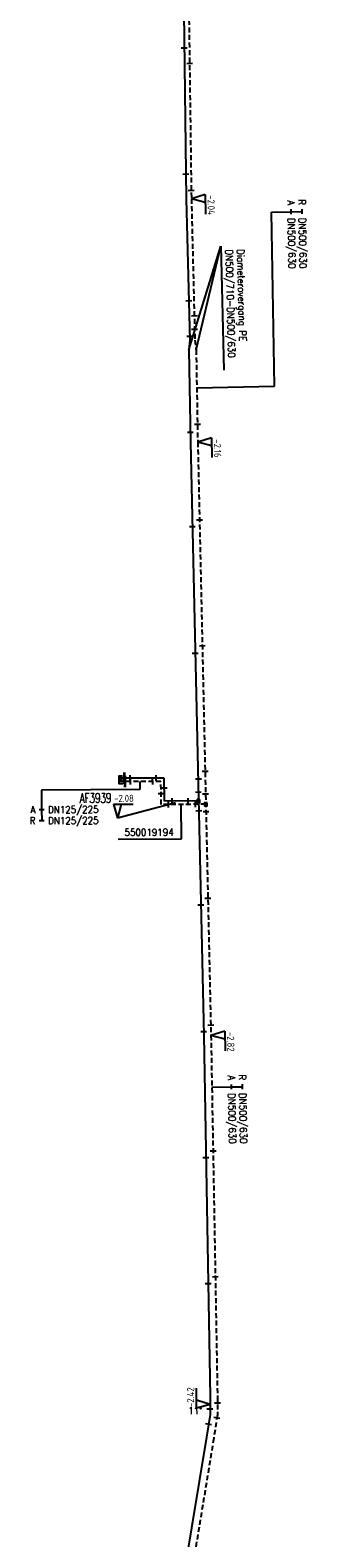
# Model space of a CAD drawing. Header units: millimetres. Extents: x 0 to 118318689, y 0 to 490460760.
# Tile 80 of 117: x 115443981 to 115479186, y 487870429 to 488061791. Entities that reach past the tile are written whole.
import ezdxf
from ezdxf.enums import TextEntityAlignment as Align

# ---------------------------------------------------------------- set-up
doc = ezdxf.new("R2010")
doc.units = ezdxf.units.MM
doc.header["$LTSCALE"] = 200
doc.linetypes.add('HIDDEN2', pattern=[4.7625, 3.175, -1.5875])
doc.layers.get('0').update_dxf_attribs({"color": 8})
for name, color, linetype in [('WT-C-AFSLUITER', 7, 'Continuous'), ('WT-C-mof', 7, 'Continuous'), ('WT-C-tstuk', 7, 'Continuous'), ('WT-I-diam', 7, 'Continuous'), ('WT-I-info', 7, 'Continuous'), ('WT-I-NAP', 7, 'Continuous'), ('WT-L-aanvoer', 6, 'Continuous'), ('WT-L-retour', 6, 'HIDDEN2')]:
    doc.layers.add(name, color=color, linetype=linetype)
doc.styles.add('DIN17', font='ROMANS.SHX', dxfattribs={"width": 0.9})
doc.styles.add('ISOCP', font='ISOCP.SHX')

# ---------------------------------------------------------------- blocks, each defined once
blk = doc.blocks.new('LR-mof')
at = {"color": 0, "linetype": 'ByBlock', "lineweight": -2}
blk.add_line((0, -0.75), (0, 0.75), dxfattribs=at)
blk = doc.blocks.new('LR-smof')
at = {"color": 0, "linetype": 'ByBlock', "lineweight": -2}
blk.add_lwpolyline([(1, 0.5), (0, 0.5), (0, -0.5), (1, -0.5)], dxfattribs=at)
blk = doc.blocks.new('LR-tso')
blk.add_lwpolyline([(-0.375, -0.375), (0.375, -0.375), (0.375, 0.375), (-0.375, 0.375)], close=True)
blk = doc.blocks.new('nap1')
at = {"color": 0, "linetype": 'Continuous'}
for p, q in [((-1, 3.5), (0, 0)), ((-1, 3.5), (4, 3.5)), ((1, 3.5), (0, 0))]:
    blk.add_line(p, q, dxfattribs=at)
at = {"color": 0, "linetype": 'Continuous', "style": 'ISOCP'}
for tag, p in [('*1', (1.7, 5)), ('*2', (4, 1.5))]:
    blk.add_attdef(tag, text='', height=1.8, dxfattribs=at).set_placement(p, align=Align.MIDDLE)
blk = doc.blocks.new('LR-AFS')
at = {"color": 0, "lineweight": -3, "const_width": 0.7}
blk.add_lwpolyline([(0, -1.5), (0, 1.5)], dxfattribs=at)
at = {"color": 7, "linetype": 'ByBlock', "lineweight": -2, "style": 'DIN17', "width": 0.9}
blk.add_attdef('*1', text='', height=2.5, dxfattribs=at).set_placement((0, 5), align=Align.MIDDLE)
at = {"color": 0, "linetype": 'ByBlock', "lineweight": -2, "style": 'DIN17', "width": 0.3, "flags": 1}
for tag, p in [('*2', (2.5, 1.5)), ('OCODE', (-7.5, -2.5)), ('NCODE', (-2.5, -2.5)), ('BC', (2.5, -2.5)), ('RK', (7.5, -2.5)), ('FABR', (-7.5, -7.5)), ('ST', (-7.5, -5)), ('VCODE', (-2.5, -5)), ('TYPE', (-2.5, -7.5)), ('OPBOUW', (2.5, -7.5)), ('NIVO', (2.5, -5)), ('BEDIEN', (7.5, -7.5)), ('IMM', (7.5, -5)), ('VERTR', (-7.5, -10)), ('DEKM', (-7.5, -12.5)), ('PDATUM', (-2.5, -12.5)), ('OPBLEN', (-2.5, -10)), ('HULPST', (2.5, -10)), ('OPM', (2.5, -12.5)), ('VERLSP', (7.5, -10)), ('BORD', (7.5, -12.5)), ('BORDL', (-7.5, -15)), ('BORDX', (-2.5, -15)), ('BORDY', (2.5, -15)), ('BORDZ', (7.5, -15))]:
    blk.add_attdef(tag, text='', height=1.8, dxfattribs=at).set_placement(p, align=Align.MIDDLE)
blk = doc.blocks.new('LR-hyp')
at = {"color": 7, "linetype": 'ByBlock', "lineweight": -3, "style": 'DIN17', "width": 0.9}
blk.add_attdef('*1', text='', height=1.8, dxfattribs=at).set_placement((0, 0), align=Align.MIDDLE)
at = {"color": 7, "linetype": 'ByBlock', "lineweight": -2, "style": 'DIN17', "width": 0.9, "flags": 1}
blk.add_attdef('*2', text='', height=1.8, dxfattribs=at).set_placement((0, -5), align=Align.MIDDLE)
blk = doc.blocks.new('LR-DIAB2')
at = {"color": 0, "linetype": 'Continuous', "lineweight": -3}
blk.add_line((0, 5), (0, 7.8), dxfattribs=at)
at = {"color": 0, "lineweight": -3}
blk.add_line((0, 0), (0, 5), dxfattribs=at)
for points in [[(0.61, 7.8), (0, 7.8), (-0.61, 7.8)], [(0.61, 5), (0, 5), (-0.61, 5)]]:
    blk.add_lwpolyline(points, dxfattribs=at)
at = {"color": 1, "lineweight": -3, "style": 'DIN17', "width": 0.9}
for tag, p in [('*1', (-1.61, 7.8)), ('*2', (-1.61, 5.02))]:
    blk.add_attdef(tag, text='', height=1.8, dxfattribs=at).set_placement(p, align=Align.MIDDLE_RIGHT)
for tag, p in [('*11', (1.61, 7.8)), ('*12', (1.61, 5))]:
    blk.add_attdef(tag, text='', height=1.8, dxfattribs=at).set_placement(p, align=Align.MIDDLE_LEFT)
blk = doc.blocks.new('LR-DIAO2')
at = {"color": 0, "lineweight": -3}
blk.add_line((0, 0), (0, -5), dxfattribs=at)
at = {"color": 0, "linetype": 'Continuous', "lineweight": -3}
blk.add_line((0, -5), (0, -7.8), dxfattribs=at)
at = {"color": 0, "lineweight": -3}
for points in [[(0.61, -5), (0, -5), (-0.61, -5)], [(0.61, -7.8), (0, -7.8), (-0.61, -7.8)]]:
    blk.add_lwpolyline(points, dxfattribs=at)
at = {"color": 1, "lineweight": -3, "style": 'DIN17', "width": 0.9}
for tag, p in [('*1', (-1.61, -5)), ('*2', (-1.61, -7.78))]:
    blk.add_attdef(tag, text='', height=1.8, dxfattribs=at).set_placement(p, align=Align.MIDDLE_RIGHT)
for tag, p in [('*11', (1.61, -5)), ('*12', (1.61, -7.8))]:
    blk.add_attdef(tag, text='', height=1.8, dxfattribs=at).set_placement(p, align=Align.MIDDLE_LEFT)

msp = doc.modelspace()

# ---------------------------------------------------------------- linework, layer by layer
at = {"layer": 'WT-I-diam'}
for p, q in [((115475068, 488016584), (115474681, 488038703)), ((115465181, 488016412), (115475068, 488016584)), ((115457945, 487965413), (115445439, 487965345)), ((115457939, 487966429), (115457945, 487965413))]:
    msp.add_line(p, q, dxfattribs=at)
at = {"layer": 'WT-I-info', "lineweight": -3}
for p, q in [((115464177, 488021222), (115468228, 488034358)), ((115465097, 488021208), (115468228, 488034358)), ((115468228, 488034358), (115468620, 488018648))]:
    msp.add_line(p, q, dxfattribs=at)
at = {"layer": 'WT-I-info'}
for p, q in [((115462471, 487963730), (115455088, 487961786)), ((115463239, 487959137), (115463215, 487963522)), ((115455199, 487959094), (115463239, 487959137))]:
    msp.add_line(p, q, dxfattribs=at)
at = {"layer": 'WT-L-aanvoer', "lineweight": -3}
for p, q in [((115463528, 488064023), (115463841, 488040378)), ((115463841, 488040378), (115464288, 488022456)), ((115464288, 488022456), (115464177, 488021222)), ((115464177, 488021222), (115464382, 488009489)), ((115464382, 488009489), (115466067, 487934176)), ((115466067, 487934176), (115466891, 487888311)), ((115466891, 487888311), (115466877, 487886102)), ((115466877, 487886102), (115466427, 487883206)), ((115466427, 487883206), (115461013, 487850485))]:
    msp.add_line(p, q, dxfattribs=at)
at = {"layer": 'WT-L-aanvoer'}
for p, q in [((115455975, 487966843), (115455252, 487966839)), ((115461047, 487966871), (115455975, 487966843)), ((115461063, 487963935), (115461047, 487966871)), ((115465400, 487963959), (115461063, 487963935))]:
    msp.add_line(p, q, dxfattribs=at)
at = {"layer": 'WT-L-retour', "lineweight": -3}
for p, q in [((115464178, 488064034), (115464491, 488040390)), ((115464491, 488040390), (115464938, 488022456)), ((115464938, 488022456), (115465097, 488021208)), ((115465097, 488021208), (115465302, 488009507)), ((115465302, 488009507), (115466987, 487934194)), ((115466987, 487934194), (115467811, 487888316)), ((115467811, 487888316), (115467796, 487886028)), ((115467796, 487886028), (115467336, 487883061)), ((115467336, 487883061), (115462072, 487851248))]:
    msp.add_line(p, q, dxfattribs=at)
at = {"layer": 'WT-L-retour'}
for p, q in [((115456051, 487966419), (115455254, 487966414)), ((115460624, 487966444), (115456051, 487966419)), ((115460640, 487963508), (115460624, 487966444)), ((115466330, 487963539), (115460640, 487963508))]:
    msp.add_line(p, q, dxfattribs=at)

# ---------------------------------------------------------------- block references
at = {"layer": 'WT-C-AFSLUITER', "linetype": 'Continuous'}
ref = msp.add_blockref('LR-AFS', (115455975, 487966843), dxfattribs=dict(at, xscale=500, yscale=500, zscale=500, rotation=0.3128))
ref.add_attrib('*1', 'AF3939', dxfattribs={"layer": '0', "color": 7, "linetype": 'ByBlock', "lineweight": -2, "height": 1250, "rotation": 0.3128, "style": 'DIN17', "width": 0.65}).set_placement((115452301, 487964333), align=Align.MIDDLE)
at = {"layer": 'WT-C-AFSLUITER', "linetype": 'Continuous', "xscale": 500, "yscale": 500, "zscale": 500, "rotation": 0.3128}
msp.add_blockref('LR-AFS', (115456051, 487966419), dxfattribs=at)
at = {"layer": 'WT-C-mof', "linetype": 'Continuous', "lineweight": -3}
for p, xscale, yscale, zscale, rotation in [((115463587, 488059555), 500.0000000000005, 500.0000000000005, 500.0000000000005, 270.7575), ((115464274, 488057583, -2050), 500.0000000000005, 500.0000000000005, 500.0000000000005, 270.7575), ((115463799, 488043529), 500.0000000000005, 500.0000000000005, 500.0000000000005, 270.7575), ((115464477, 488041459), 500.0000000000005, 500.0000000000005, 500.0000000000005, 270.7575), ((115464163, 488027461), 500.0000000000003, 500.0000000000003, 500.0000000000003, 271.4281), ((115464876, 488025561, -2297), 500.0000000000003, 500.0000000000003, 500.0000000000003, 271.4281), ((115464275, 488022959), 500.0000000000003, 500.0000000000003, 500.0000000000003, 271.4281), ((115464903, 488023844), 500.0000000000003, 500.0000000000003, 500.0000000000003, 271.4281), ((115465262, 488011768), 500.0000000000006, 500.0000000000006, 500.0000000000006, 271.0011), ((115464359, 488010762), 500.0000000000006, 500.0000000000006, 500.0000000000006, 271.0011), ((115465522, 487999643), 500.0000000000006, 500.0000000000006, 500.0000000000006, 271.2817999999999), ((115464621, 487998793), 500.0000000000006, 500.0000000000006, 500.0000000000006, 271.2817999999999), ((115464981, 487982709), 500.0000000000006, 500.0000000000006, 500.0000000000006, 271.2817999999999), ((115465880, 487983662), 500.0000000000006, 500.0000000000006, 500.0000000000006, 271.2817999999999), ((115466236, 487967748, -2513), 500.0000000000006, 500.0000000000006, 500.0000000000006, 271.2817999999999), ((115465391, 487966770, -2552), 500.0000000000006, 500.0000000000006, 500.0000000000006, 271.2817999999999), ((115466597, 487951622), 500.0000000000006, 500.0000000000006, 500.0000000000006, 271.2817999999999), ((115465695, 487950784), 500.0000000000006, 500.0000000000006, 500.0000000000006, 271.2817999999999), ((115466055, 487934693), 500.0000000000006, 500.0000000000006, 500.0000000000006, 271.2817999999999), ((115466957, 487935527), 500.0000000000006, 500.0000000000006, 500.0000000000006, 271.2817999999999), ((115467250, 487919544), 500.0000000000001, 500.0000000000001, 500.0000000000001, 271.0291), ((115466345, 487918711), 500.0000000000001, 500.0000000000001, 500.0000000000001, 271.0291), ((115466632, 487902705), 500.0000000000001, 500.0000000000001, 500.0000000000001, 271.0291), ((115467534, 487903582, -2600), 500.0000000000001, 500.0000000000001, 500.0000000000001, 271.0291), ((115466840, 487886744, -2429), 500.0000000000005, 500.0000000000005, 500.0000000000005, 89.63210000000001), ((115467806, 487887533), 500.0000000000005, 500.0000000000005, 500.0000000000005, 89.63210000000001), ((115466678, 487884823), 500.0000000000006, 500.0000000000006, 500.0000000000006, 81.1838), ((115467734, 487885625), 500.0000000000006, 500.0000000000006, 500.0000000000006, 81.1838)]:
    msp.add_blockref('LR-mof', p, dxfattribs=dict(at, xscale=xscale, yscale=yscale, zscale=zscale, rotation=rotation))
at = {"layer": 'WT-C-mof', "linetype": 'Continuous'}
for name, p, xscale, yscale, zscale, rotation in [('LR-smof', (115455252, 487966839), 500, 500, 500, 0.3128), ('LR-mof', (115456708, 487966847), 500, 500, 500, 0.3128), ('LR-mof', (115456768, 487966423), 500, 500, 500, 0.3128), ('LR-mof', (115459568, 487966438), 500, 500, 500, 0.3128), ('LR-mof', (115460030, 487966866), 500, 500, 500, 0.3128), ('LR-smof', (115455254, 487966414), 500, 500, 500, 0.3128), ('LR-mof', (115460633, 487964913), 500, 500, 500, 270.3128), ('LR-mof', (115461054, 487965633), 500, 500, 500, 270.3128), ('LR-mof', (115465375, 487965093), 500.0000000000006, 500.0000000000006, 500.0000000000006, 271.2817999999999), ('LR-mof', (115461602, 487963513), 500, 500, 500, 0.3128), ('LR-mof', (115462043, 487963940), 500, 500, 500, 0.3128), ('LR-mof', (115464086, 487963952), 500, 500, 500, 0.3128), ('LR-mof', (115465000, 487963532), 500, 500, 500, 0.3128), ('LR-mof', (115466301, 487964859), 500.0000000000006, 500.0000000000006, 500.0000000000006, 271.2817999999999), ('LR-mof', (115465428, 487962721), 500.0000000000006, 500.0000000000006, 500.0000000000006, 271.2817999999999), ('LR-mof', (115466351, 487962611), 500.0000000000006, 500.0000000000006, 500.0000000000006, 271.2817999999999)]:
    msp.add_blockref(name, p, dxfattribs=dict(at, xscale=xscale, yscale=yscale, zscale=zscale, rotation=rotation))
at = {"layer": 'WT-C-tstuk', "linetype": 'Continuous', "xscale": 500, "yscale": 500, "zscale": 500, "rotation": 180.3128}
for p in [(115465400, 487963959), (115466330, 487963539)]:
    msp.add_blockref('LR-tso', p, dxfattribs=at)
at = {"layer": 'WT-I-diam', "linetype": 'Continuous'}
for name, p, xscale, yscale, zscale, rotation, values in [('LR-DIAB2', (115474681, 488038703), 500.0000000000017, 500.0000000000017, 500.0000000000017, 271.0011455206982, {'*1': 'R', '*11': 'DN500/630', '*2': 'A', '*12': 'DN500/630'}), ('LR-DIAO2', (115445439, 487965345), 500.0000000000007, 500.0000000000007, 500.0000000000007, 0.312762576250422, {'*1': 'A', '*11': 'DN125/225', '*2': 'R', '*12': 'DN125/225'}), ('LR-DIAB2', (115467105, 487927624), 500.0000000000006, 500.0000000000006, 500.0000000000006, 271.0290764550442, {'*1': 'R', '*11': 'DN500/630', '*2': 'A', '*12': 'DN500/630'})]:
    msp.add_blockref(name, p, dxfattribs=dict(at, xscale=xscale, yscale=yscale, zscale=zscale, rotation=rotation)).add_auto_attribs(values)
at = {"layer": 'WT-I-info', "linetype": 'Continuous', "xscale": 500.0000000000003, "yscale": 500.0000000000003, "zscale": 500.0000000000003, "rotation": 0.312762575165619}
msp.add_blockref('LR-hyp', (115459117, 487959982), dxfattribs=at).add_auto_attribs({'*1': '550019194'})
at = {"layer": 'WT-I-NAP', "linetype": 'Continuous'}
ref = msp.add_blockref('nap1', (115464491, 488040390), dxfattribs=dict(at, xscale=500.0000000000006, yscale=500.0000000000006, zscale=500.0000000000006, rotation=271.4280584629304))
ref.add_attrib('*1', '-2.04', dxfattribs={"layer": '0', "color": 1, "linetype": 'Continuous', "height": 900, "rotation": 271.42806, "style": 'ISOCP'}).set_placement((115467011, 488039602), align=Align.MIDDLE)
ref = msp.add_blockref('nap1', (115465302, 488009507), dxfattribs=dict(at, xscale=500.0000000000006, yscale=500.0000000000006, zscale=500.0000000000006, rotation=271.2817879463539))
ref.add_attrib('*1', '-2.16', dxfattribs={"layer": '0', "color": 1, "linetype": 'Continuous', "height": 900, "rotation": 271.28179, "style": 'ISOCP'}).set_placement((115467820, 488008713), align=Align.MIDDLE)
ref = msp.add_blockref('nap1', (115455088, 487961786), dxfattribs=dict(at, xscale=500, yscale=500, zscale=500, rotation=0.312762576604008))
ref.add_attrib('*1', '-2.08', dxfattribs={"layer": '0', "color": 1, "linetype": 'Continuous', "height": 900, "rotation": 0.31276, "style": 'ISOCP'}).set_placement((115455925, 487964291), align=Align.MIDDLE)
ref = msp.add_blockref('nap1', (115466987, 487934194), dxfattribs=dict(at, xscale=500, yscale=500, zscale=500, rotation=271.0290764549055))
ref.add_attrib('*1', '-2.82', dxfattribs={"layer": '0', "color": 1, "linetype": 'Continuous', "height": 900, "rotation": 271.02908, "style": 'ISOCP'}).set_placement((115469502, 487933389), align=Align.MIDDLE)
ref = msp.add_blockref('nap1', (115466885, 487887416), dxfattribs=dict(at, xscale=500.0000000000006, yscale=500.0000000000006, zscale=500.0000000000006, rotation=89.63213938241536))
ref.add_attrib('*1', '-2.42', dxfattribs={"layer": '0', "color": 1, "linetype": 'Continuous', "height": 900, "rotation": 89.63214, "style": 'ISOCP'}).set_placement((115464390, 487888283), align=Align.MIDDLE)

# ---------------------------------------------------------------- texts
at = {"layer": 'WT-I-info', "lineweight": -3, "style": 'DIN17', "width": 0.9}
for s, p in [('DN500/710-DN500/630', (115468839, 488033938)), ('Diameterovergang PE', (115470295, 488033974))]:
    msp.add_text(s, height=900, rotation=271.42806, dxfattribs=at).set_placement(p)
at = {"layer": 'WT-I-info', "style": 'DIN17', "width": 0.9}
msp.add_text('11%%d', height=900, rotation=1.10115, dxfattribs=at).set_placement((115464095, 487886112))

doc.saveas('drawing.dxf')
